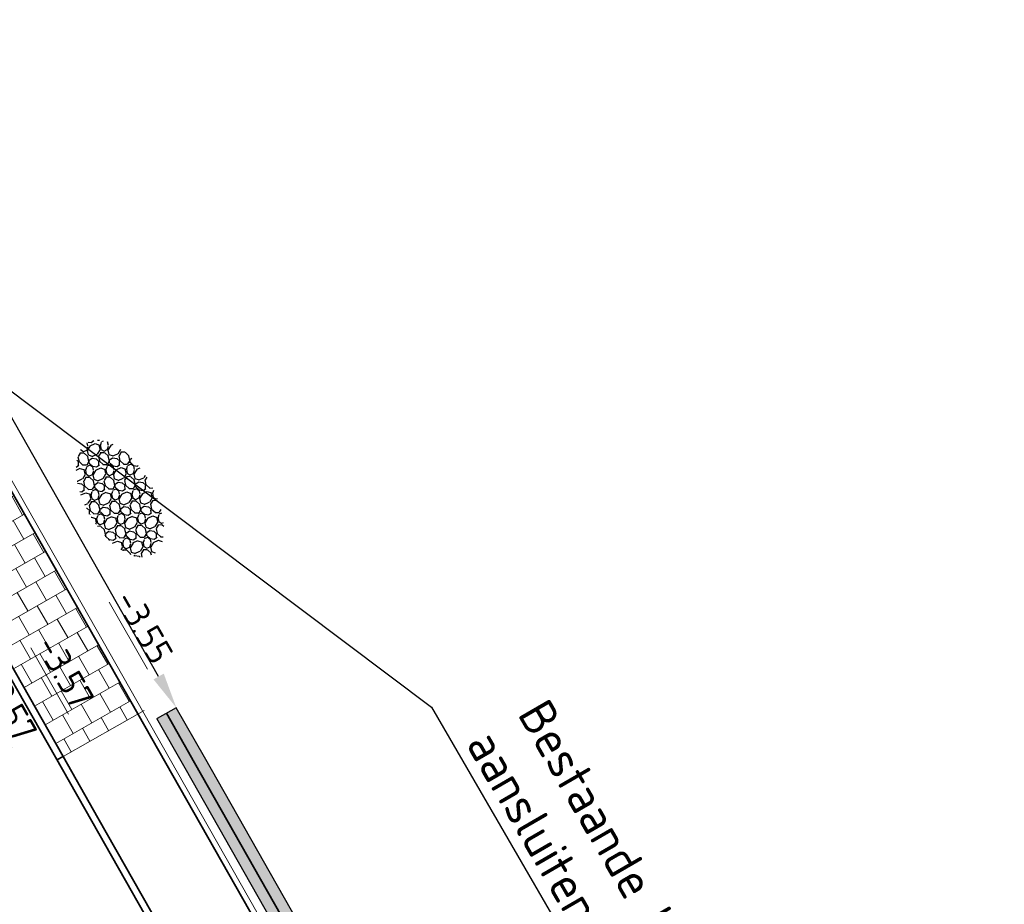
# Model space of a CAD drawing. Header units: metres. Extents: x 111691 to 117439, y 474133 to 478789.
# Tile 25 of 127: x 114674 to 114688, y 476004 to 476016. Entities that reach past the tile are written whole.
import ezdxf
from ezdxf import colors
from ezdxf.entities.mleader import LeaderData, LeaderLine
from ezdxf.enums import TextEntityAlignment as Align
from ezdxf.math import Vec2, Vec3

# ---------------------------------------------------------------- set-up
doc = ezdxf.new("R2010")
doc.units = ezdxf.units.M
doc.linetypes.add('VH-GAZONBAND_100X200', pattern=[9.5, 7.5, -2])
doc.linetypes.add('XX-HIDDEN', pattern=[4, 2, -2])
for name, color, linetype, lineweight in [('N-WE-IE-TERREINAFSCHEIDING_KUNSTMATIG_HEKWERK-G', 20, 'IE-TERREINAFSCHEIDING-KUNSTMATIG', 35), ('N-WE-KW-KUNSTERK_DAMWAND_L601-G', 5, 'Continuous', 30), ('N-WE-KW-KUNSTWERK_KEERCONSTRUCTIE-A', 251, 'Continuous', 30), ('N-WE-VH-HOOGTELABEL-T18', 2, 'Continuous', 18), ('N-WE-VH-KANTOPSLUITING_GAZONBAND_100X200-G', 90, 'VH-GAZONBAND_100X200', 35), ('N-WE-VH-KANTOPSLUITING_OPSLUITBAND_100X200-G', 150, 'Continuous', 35), ('N-WE-VH-KANTOPSLUITING_VOORKANTBAND-G', 7, 'Continuous', 35), ('N-WE-VH-MATERIAALGRENS-G', 7, 'XX-HIDDEN', 18), ('N-WE-VH-VERHARDING-M-50', 7, 'Continuous', 18), ('N-WE-VH-VERHARDING_HALFVERHARDING_GRIND-S', 7, 'Continuous', 25), ('N-WE-VH-VERHARDING_TEGEL60-A', 252, 'Continuous', 18), ('X-XX-AL-AANPIJLING-T25', 7, 'Continuous', 25)]:
    doc.layers.add(name, color=color, linetype=linetype, lineweight=lineweight)
doc.styles.add('NLCS-ISO', font='NLCS-ISO.ttf')
doc.styles.add('NLCS-ISO-ANNOTATIEF-T25', font='NLCS-ISO.ttf', dxfattribs={"height": 2.5})
doc.styles.add('NLCS-ISO-M200-T18', font='NLCS-ISO.ttf', dxfattribs={"height": 0.36})
doc.linetypes.add('IE-TERREINAFSCHEIDING-KUNSTMATIG', pattern='A,4,[82,NLCS.SHX,S=0.75,R=90,X=0,Y=0],4,-2', length=10)

# ---------------------------------------------------------------- blocks, each defined once
blk = doc.blocks.new('SVH-GRIND-SO')
at = {"ltscale": 0.1}
for p, q in [((-2.836, 2.628), (-3.253, 2.499)), ((-2.421, 2.489), (-2.837, 2.619)), ((-2.503, 2.606), (-2.515, 2.737)), ((-1.889, 2.564), (-1.667, 2.831)), ((-1.677, 2.833), (-1.685, 2.913)), ((-1.464, 2.631), (-1.434, 2.952)), ((-1.452, 2.628), (-1.221, 2.212)), ((-0.509, 2.823), (-0.624, 3.032)), ((-0.57, 2.317), (-0.525, 2.79)), ((-0.441, 3.041), (-0.309, 2.803)), ((-0.305, 2.78), (0.111, 2.651)), ((0.136, 2.616), (-0.205, 2.51)), ((0.113, 2.66), (0.53, 2.79)), ((0.376, 2.445), (0.131, 2.581)), ((0.512, 2.772), (0.656, 3.032)), ((0.672, 2.446), (0.968, 2.702)), ((1.076, 2.746), (0.852, 2.996)), ((1.31, 2.589), (0.936, 2.706)), ((1.031, 2.761), (1.372, 2.655)), ((1.576, 2.175), (1.348, 2.59)), ((1.375, 2.658), (1.636, 2.789)), ((1.764, 2.749), (1.591, 2.437)), ((1.631, 2.811), (1.642, 2.926)), ((2.055, 2.852), (1.781, 2.767)), ((2.782, 2.468), (2.648, 2.71)), ((2.89, 2.389), (2.914, 2.632)), ((-4.413, 1.715), (-4.392, 1.941)), ((-3.458, 1.907), (-3.686, 2.321)), ((-3.519, 1.401), (-3.474, 1.874)), ((-3.27, 2.481), (-3.443, 2.169)), ((-3.43, 2.2), (-3.258, 1.887)), ((-3.254, 1.864), (-2.837, 1.735)), ((-2.836, 1.744), (-2.419, 1.874)), ((-2.243, 2.416), (-2.506, 2.562)), ((-2.437, 1.856), (-2.264, 2.168)), ((-2.252, 2.2), (-2.424, 2.512)), ((-2.276, 1.53), (-1.981, 1.786)), ((-2.238, 2.45), (-1.897, 2.556)), ((-2.143, 2.12), (-2.113, 2.44)), ((-2.109, 2.418), (-1.847, 2.549)), ((-1.873, 1.83), (-2.096, 2.08)), ((-1.639, 1.673), (-2.013, 1.79)), ((-1.918, 1.845), (-1.577, 1.739)), ((-1.549, 2.454), (-1.85, 2.547)), ((-1.574, 1.742), (-1.313, 1.873)), ((-1.243, 2.146), (-1.504, 2.438)), ((-1.185, 1.833), (-1.358, 1.521)), ((-1.317, 1.894), (-1.29, 2.186)), ((-1.232, 2.2), (-0.86, 2.085)), ((-0.751, 1.98), (-1.168, 1.851)), ((-0.855, 2.089), (-0.559, 2.346)), ((-0.336, 1.842), (-0.752, 1.971)), ((-0.418, 1.958), (-0.444, 2.234)), ((-0.434, 2.233), (-0.197, 2.517)), ((-0.158, 1.768), (-0.421, 1.914)), ((-0.167, 1.552), (-0.339, 1.864)), ((-0.153, 1.803), (0.188, 1.909)), ((-0.058, 1.472), (-0.028, 1.793)), ((-0.023, 1.77), (0.238, 1.902)), ((0.196, 1.916), (0.418, 2.183)), ((0.536, 1.806), (0.235, 1.899)), ((0.408, 2.185), (0.379, 2.488)), ((0.842, 1.499), (0.582, 1.791)), ((0.621, 1.984), (0.665, 2.456)), ((0.634, 1.981), (0.864, 1.564)), ((1.515, 1.669), (1.56, 2.142)), ((1.603, 2.468), (1.776, 2.155)), ((1.651, 1.585), (1.888, 1.87)), ((1.78, 2.133), (2.197, 2.003)), ((2.221, 1.968), (1.88, 1.862)), ((2.198, 2.012), (2.615, 2.142)), ((2.461, 1.797), (2.216, 1.933)), ((2.493, 1.537), (2.464, 1.841)), ((2.597, 2.124), (2.77, 2.437)), ((2.706, 1.336), (2.751, 1.808)), ((2.757, 1.798), (3.053, 2.054)), ((3.161, 2.098), (2.938, 2.349)), ((3.395, 1.942), (3.021, 2.058)), ((3.116, 2.113), (3.457, 2.007)), ((3.661, 1.528), (3.433, 1.942)), ((3.46, 2.01), (3.721, 2.141)), ((3.849, 2.102), (3.676, 1.789)), ((3.689, 1.82), (3.861, 1.508)), ((3.716, 2.163), (3.731, 2.321)), ((4.035, 2.172), (3.866, 2.119)), ((-5.392, 0.95), (-5.368, 0.957)), ((-5.385, 0.94), (-5.301, 1.093)), ((-5.225, 0.614), (-4.93, 0.869)), ((-5.092, 1.204), (-5.076, 1.373)), ((-4.822, 0.914), (-5.045, 1.164)), ((-4.588, 0.757), (-4.962, 0.873)), ((-4.867, 0.929), (-4.526, 0.823)), ((-4.818, 1.622), (-4.796, 1.633)), ((-4.498, 1.538), (-4.798, 1.631)), ((-4.523, 0.825), (-4.262, 0.957)), ((-4.192, 1.23), (-4.453, 1.522)), ((-4.4, 1.712), (-4.17, 1.296)), ((-4.134, 0.917), (-4.306, 0.605)), ((-4.266, 0.978), (-4.239, 1.27)), ((-4.181, 1.284), (-3.809, 1.169)), ((-3.7, 1.064), (-4.116, 0.935)), ((-3.804, 1.173), (-3.508, 1.429)), ((-3.284, 0.926), (-3.701, 1.055)), ((-3.367, 1.042), (-3.393, 1.318)), ((-3.383, 1.317), (-3.146, 1.601)), ((-3.107, 0.852), (-3.37, 0.998)), ((-3.116, 0.636), (-3.288, 0.948)), ((-2.813, 1.7), (-3.154, 1.594)), ((-3.102, 0.887), (-2.761, 0.993)), ((-3.007, 0.556), (-2.977, 0.876)), ((-2.972, 0.854), (-2.711, 0.986)), ((-2.573, 1.529), (-2.818, 1.665)), ((-2.753, 1), (-2.531, 1.267)), ((-2.412, 0.89), (-2.713, 0.983)), ((-2.541, 1.269), (-2.57, 1.572)), ((-2.107, 0.583), (-2.367, 0.875)), ((-2.328, 1.068), (-2.283, 1.54)), ((-2.315, 1.064), (-2.085, 0.648)), ((-1.372, 1.259), (-1.601, 1.674)), ((-1.434, 0.753), (-1.389, 1.226)), ((-1.345, 1.552), (-1.173, 1.239)), ((-1.298, 0.669), (-1.061, 0.954)), ((-1.169, 1.217), (-0.752, 1.087)), ((-0.728, 1.052), (-1.069, 0.946)), ((-0.751, 1.096), (-0.334, 1.226)), ((-0.487, 0.881), (-0.733, 1.017)), ((-0.456, 0.621), (-0.484, 0.925)), ((-0.352, 1.208), (-0.179, 1.521)), ((-0.243, 0.42), (-0.198, 0.892)), ((-0.191, 0.882), (0.104, 1.138)), ((0.212, 1.182), (-0.011, 1.433)), ((0.446, 1.026), (0.072, 1.142)), ((0.167, 1.197), (0.508, 1.091)), ((0.713, 0.612), (0.484, 1.026)), ((0.511, 1.094), (0.772, 1.225)), ((0.9, 1.186), (0.728, 0.873)), ((0.74, 0.904), (0.912, 0.592)), ((0.768, 1.247), (0.795, 1.538)), ((0.853, 1.553), (1.225, 1.437)), ((1.334, 1.333), (0.918, 1.203)), ((1.23, 1.442), (1.526, 1.698)), ((1.75, 1.194), (1.333, 1.323)), ((1.667, 1.31), (1.641, 1.587)), ((1.927, 1.12), (1.664, 1.266)), ((1.734, 0.56), (1.906, 0.873)), ((1.918, 0.904), (1.746, 1.217)), ((1.932, 1.155), (2.273, 1.261)), ((2.027, 0.825), (2.057, 1.145)), ((2.062, 1.123), (2.323, 1.254)), ((2.281, 1.269), (2.503, 1.536)), ((2.621, 1.158), (2.32, 1.252)), ((2.927, 0.851), (2.667, 1.143)), ((2.719, 1.333), (2.949, 0.916)), ((2.853, 0.599), (2.88, 0.891)), ((2.938, 0.905), (3.31, 0.789)), ((3.315, 0.794), (3.611, 1.05)), ((3.6, 1.021), (3.645, 1.494)), ((3.752, 0.662), (3.726, 0.939)), ((3.736, 0.937), (3.973, 1.222)), ((3.865, 1.485), (4.282, 1.355)), ((4.306, 1.32), (3.965, 1.214)), ((4.283, 1.365), (4.7, 1.494)), ((4.546, 1.149), (4.301, 1.286)), ((4.366, 0.621), (4.588, 0.888)), ((4.578, 0.889), (4.549, 1.193)), ((4.682, 1.476), (4.791, 1.674)), ((4.791, 0.688), (4.836, 1.16)), ((4.843, 1.151), (5.106, 1.378)), ((-5.361, -0.026), (-5.641, 0.06)), ((-5.638, 0.16), (-5.48, 0.351)), ((-5.521, 0.613), (-5.544, 0.625)), ((-5.49, 0.353), (-5.518, 0.656)), ((-5.277, 0.151), (-5.232, 0.624)), ((-5.264, 0.148), (-5.034, -0.268)), ((-4.321, 0.343), (-4.55, 0.758)), ((-4.382, -0.163), (-4.337, 0.31)), ((-4.294, 0.636), (-4.122, 0.323)), ((-4.247, -0.247), (-4.01, 0.037)), ((-4.118, 0.301), (-3.701, 0.171)), ((-3.677, 0.136), (-4.018, 0.03)), ((-3.7, 0.18), (-3.283, 0.31)), ((-3.436, -0.035), (-3.682, 0.101)), ((-3.404, -0.295), (-3.433, 0.009)), ((-3.3, 0.292), (-3.128, 0.605)), ((-3.14, -0.034), (-2.845, 0.222)), ((-2.737, 0.266), (-2.96, 0.517)), ((-2.503, 0.109), (-2.877, 0.226)), ((-2.782, 0.281), (-2.441, 0.175)), ((-2.236, -0.304), (-2.465, 0.11)), ((-2.438, 0.178), (-2.177, 0.309)), ((-2.049, 0.27), (-2.221, -0.043)), ((-2.181, 0.331), (-2.154, 0.622)), ((-2.096, 0.637), (-1.724, 0.521)), ((-1.614, 0.416), (-2.031, 0.287)), ((-1.719, 0.526), (-1.423, 0.782)), ((-1.199, 0.278), (-1.616, 0.407)), ((-1.282, 0.394), (-1.308, 0.671)), ((-1.022, 0.204), (-1.285, 0.35)), ((-1.03, -0.012), (-1.203, 0.3)), ((-1.017, 0.239), (-0.676, 0.345)), ((-0.922, -0.091), (-0.892, 0.229)), ((-0.887, 0.207), (-0.626, 0.338)), ((-0.668, 0.353), (-0.446, 0.62)), ((-0.327, 0.242), (-0.628, 0.336)), ((-0.022, -0.065), (-0.282, 0.227)), ((-0.23, 0.417), (0, 0)), ((0.366, -0.122), (0.662, 0.134)), ((0.652, 0.105), (0.696, 0.578)), ((0.804, -0.254), (0.777, 0.023)), ((0.787, 0.021), (1.024, 0.306)), ((0.916, 0.569), (1.333, 0.439)), ((1.357, 0.404), (1.016, 0.298)), ((1.334, 0.449), (1.751, 0.578)), ((1.598, 0.233), (1.352, 0.37)), ((1.629, -0.027), (1.601, 0.277)), ((1.842, -0.228), (1.887, 0.244)), ((1.894, 0.235), (2.189, 0.49)), ((2.298, 0.534), (2.074, 0.785)), ((2.531, 0.378), (2.157, 0.494)), ((2.252, 0.55), (2.593, 0.444)), ((2.798, -0.036), (2.569, 0.378)), ((2.596, 0.446), (2.857, 0.577)), ((2.985, 0.538), (2.813, 0.225)), ((2.825, 0.256), (2.998, -0.056)), ((3.419, 0.685), (3.003, 0.555)), ((3.835, 0.546), (3.418, 0.676)), ((4.012, 0.473), (3.749, 0.619)), ((3.819, -0.087), (3.991, 0.225)), ((4.003, 0.256), (3.831, 0.569)), ((4.017, 0.507), (4.358, 0.613)), ((4.112, 0.177), (4.142, 0.497)), ((4.147, 0.475), (4.408, 0.606)), ((4.383, -0.113), (4.159, 0.137)), ((4.707, 0.51), (4.406, 0.604)), ((5.013, 0.203), (4.752, 0.495)), ((4.804, 0.685), (5.034, 0.268)), ((4.938, -0.049), (4.965, 0.243)), ((5.023, 0.257), (5.395, 0.142)), ((5.505, 0.037), (5.088, -0.092)), ((5.4, 0.146), (5.65, 0.362)), ((5.672, -0.025), (5.503, 0.028)), ((-5.428, -0.729), (-5.389, -0.741)), ((-5.387, -0.738), (-5.125, -0.607)), ((-5.056, -0.333), (-5.316, -0.041)), ((-4.997, -0.646), (-5.17, -0.959)), ((-5.13, -0.586), (-5.102, -0.294)), ((-5.044, -0.279), (-4.672, -0.395)), ((-4.563, -0.5), (-4.98, -0.629)), ((-4.668, -0.39), (-4.372, -0.134)), ((-4.148, -0.638), (-4.565, -0.509)), ((-4.23, -0.522), (-4.257, -0.246)), ((-3.971, -0.712), (-4.233, -0.566)), ((-3.979, -0.928), (-4.152, -0.616)), ((-3.965, -0.677), (-3.624, -0.571)), ((-3.871, -1.008), (-3.84, -0.687)), ((-3.836, -0.71), (-3.574, -0.578)), ((-3.617, -0.564), (-3.395, -0.297)), ((-3.276, -0.674), (-3.577, -0.581)), ((-2.97, -0.981), (-3.231, -0.689)), ((-3.192, -0.496), (-3.147, -0.024)), ((-3.179, -0.499), (-2.949, -0.916)), ((-2.583, -1.038), (-2.287, -0.782)), ((-2.297, -0.811), (-2.252, -0.338)), ((-2.209, -0.012), (-2.036, -0.325)), ((-2.161, -0.895), (-1.925, -0.61)), ((-2.033, -0.347), (-1.616, -0.477)), ((-1.591, -0.512), (-1.932, -0.618)), ((-1.614, -0.467), (-1.198, -0.338)), ((-1.351, -0.683), (-1.597, -0.546)), ((-1.319, -0.943), (-1.348, -0.639)), ((-1.215, -0.356), (-1.043, -0.043)), ((-1.107, -1.144), (-1.062, -0.672)), ((-1.055, -0.681), (-0.76, -0.426)), ((-0.651, -0.382), (-0.875, -0.131)), ((-0.418, -0.538), (-0.792, -0.422)), ((-0.696, -0.366), (-0.356, -0.472)), ((-0.151, -0.952), (-0.38, -0.538)), ((-0.353, -0.47), (-0.092, -0.339)), ((0.036, -0.378), (-0.136, -0.691)), ((-0.124, -0.66), (0.049, -0.972)), ((-0.096, -0.317), (-0.068, -0.025)), ((-0.01, -0.011), (0.362, -0.127)), ((0.471, -0.231), (0.054, -0.361)), ((0.886, -0.37), (0.469, -0.24)), ((1.063, -0.443), (0.801, -0.297)), ((0.87, -1.003), (1.042, -0.691)), ((1.055, -0.66), (0.882, -0.347)), ((1.069, -0.409), (1.409, -0.303)), ((1.163, -0.739), (1.193, -0.419)), ((1.198, -0.441), (1.46, -0.31)), ((1.434, -1.029), (1.21, -0.779)), ((1.417, -0.295), (1.639, -0.028)), ((1.758, -0.406), (1.457, -0.312)), ((2.064, -0.713), (1.803, -0.421)), ((1.855, -0.231), (2.085, -0.648)), ((1.989, -0.965), (2.017, -0.673)), ((2.075, -0.659), (2.447, -0.774)), ((2.451, -0.77), (2.747, -0.514)), ((2.737, -0.543), (2.781, -0.07)), ((2.889, -0.901), (2.862, -0.625)), ((2.873, -0.626), (3.109, -0.342)), ((3.001, -0.079), (3.418, -0.208)), ((3.442, -0.244), (3.101, -0.35)), ((3.419, -0.199), (3.836, -0.07)), ((3.683, -0.415), (3.437, -0.278)), ((3.502, -0.943), (3.725, -0.676)), ((3.715, -0.674), (3.686, -0.371)), ((3.927, -0.876), (3.972, -0.403)), ((3.979, -0.413), (4.274, -0.158)), ((4.616, -0.27), (4.242, -0.154)), ((4.337, -0.098), (4.678, -0.204)), ((4.883, -0.684), (4.654, -0.27)), ((4.681, -0.202), (4.942, -0.07)), ((4.822, -1.191), (4.867, -0.717)), ((5.07, -0.11), (4.898, -0.422)), ((4.91, -0.391), (5.083, -0.704)), ((5.086, -0.727), (5.407, -0.826)), ((-5.158, -0.928), (-4.985, -1.241)), ((-4.981, -1.263), (-4.565, -1.393)), ((-4.54, -1.428), (-4.776, -1.501)), ((-4.563, -1.384), (-4.147, -1.254)), ((-4.3, -1.599), (-4.545, -1.462)), ((-4.268, -1.859), (-4.297, -1.555)), ((-4.164, -1.272), (-3.991, -0.959)), ((-4.049, -1.989), (-4.011, -1.588)), ((-4.004, -1.598), (-3.708, -1.342)), ((-3.6, -1.298), (-3.824, -1.047)), ((-3.366, -1.454), (-3.74, -1.338)), ((-3.645, -1.283), (-3.304, -1.388)), ((-3.1, -1.868), (-3.329, -1.454)), ((-3.302, -1.386), (-3.04, -1.255)), ((-2.912, -1.294), (-3.085, -1.607)), ((-3.073, -1.576), (-2.9, -1.888)), ((-3.045, -1.233), (-3.017, -0.942)), ((-2.959, -0.927), (-2.587, -1.043)), ((-2.478, -1.147), (-2.895, -1.277)), ((-2.063, -1.286), (-2.48, -1.157)), ((-2.145, -1.17), (-2.171, -0.893)), ((-1.885, -1.359), (-2.148, -1.213)), ((-2.079, -1.919), (-1.906, -1.607)), ((-1.894, -1.576), (-2.067, -1.263)), ((-1.88, -1.325), (-1.539, -1.219)), ((-1.786, -1.655), (-1.755, -1.335)), ((-1.751, -1.357), (-1.489, -1.226)), ((-1.515, -1.946), (-1.739, -1.695)), ((-1.532, -1.211), (-1.309, -0.944)), ((-1.191, -1.322), (-1.492, -1.228)), ((-0.885, -1.629), (-1.146, -1.337)), ((-1.094, -1.147), (-0.864, -1.564)), ((-0.96, -1.881), (-0.932, -1.589)), ((-0.874, -1.575), (-0.502, -1.69)), ((-0.498, -1.686), (-0.202, -1.43)), ((-0.212, -1.459), (-0.167, -0.986)), ((-0.06, -1.817), (-0.086, -1.541)), ((-0.076, -1.542), (0.16, -1.258)), ((0.052, -0.995), (0.469, -1.124)), ((0.494, -1.16), (0.153, -1.266)), ((0.471, -1.115), (0.887, -0.986)), ((0.734, -1.331), (0.488, -1.194)), ((0.554, -1.859), (0.776, -1.592)), ((0.766, -1.591), (0.737, -1.287)), ((0.978, -1.792), (1.023, -1.32)), ((1.03, -1.329), (1.326, -1.074)), ((1.668, -1.186), (1.293, -1.07)), ((1.389, -1.014), (1.73, -1.12)), ((1.934, -1.6), (1.705, -1.186)), ((1.732, -1.118), (1.994, -0.987)), ((1.873, -2.107), (1.918, -1.633)), ((2.122, -1.026), (1.949, -1.339)), ((1.961, -1.307), (2.134, -1.62)), ((2.138, -1.643), (2.554, -1.772)), ((2.556, -0.879), (2.139, -1.009)), ((2.971, -1.018), (2.554, -0.888)), ((2.556, -1.763), (2.973, -1.634)), ((3.148, -1.091), (2.886, -0.945)), ((2.955, -1.651), (3.128, -1.339)), ((3.14, -1.307), (2.967, -0.995)), ((3.154, -1.057), (3.495, -0.951)), ((3.248, -1.387), (3.279, -1.067)), ((3.283, -1.089), (3.545, -0.958)), ((3.519, -1.677), (3.295, -1.427)), ((3.753, -1.834), (3.378, -1.718)), ((3.474, -1.662), (3.815, -1.768)), ((3.843, -1.053), (3.542, -0.96)), ((3.817, -1.766), (4.079, -1.634)), ((4.149, -1.361), (3.888, -1.069)), ((3.94, -0.879), (4.17, -1.296)), ((4.207, -1.674), (4.034, -1.986)), ((4.074, -1.613), (4.102, -1.321)), ((4.16, -1.307), (4.532, -1.422)), ((4.641, -1.527), (4.224, -1.656)), ((4.536, -1.418), (4.832, -1.162)), ((4.733, -1.565), (4.639, -1.536)), ((4.957, -1.372), (4.948, -1.273)), ((4.958, -1.274), (5.194, -0.989)), ((5.323, -0.955), (5.187, -0.997)), ((-4.263, -1.866), (-4.258, -1.86)), ((-3.182, -2.373), (-3.15, -2.346)), ((-3.161, -2.375), (-3.116, -1.901)), ((-3.005, -2.435), (-2.788, -2.174)), ((-2.896, -1.911), (-2.48, -2.04)), ((-2.455, -2.076), (-2.796, -2.182)), ((-2.478, -2.031), (-2.061, -1.902)), ((-2.215, -2.247), (-2.46, -2.11)), ((-2.281, -2.638), (-2.173, -2.508)), ((-2.183, -2.507), (-2.212, -2.203)), ((-1.97, -2.705), (-1.926, -2.236)), ((-1.919, -2.245), (-1.623, -1.99)), ((-1.281, -2.102), (-1.655, -1.986)), ((-1.56, -1.93), (-1.219, -2.036)), ((-1.015, -2.516), (-1.243, -2.102)), ((-1.216, -2.034), (-0.955, -1.903)), ((-1.059, -2.84), (-1.031, -2.549)), ((-0.827, -1.942), (-1, -2.255)), ((-0.988, -2.224), (-0.815, -2.536)), ((-0.811, -2.559), (-0.394, -2.688)), ((-0.393, -1.795), (-0.81, -1.925)), ((0.022, -1.934), (-0.394, -1.804)), ((-0.393, -2.679), (0.024, -2.55)), ((0.2, -2.007), (-0.063, -1.861)), ((0.006, -2.567), (0.179, -2.255)), ((0.191, -2.224), (0.018, -1.911)), ((0.205, -1.973), (0.546, -1.867)), ((0.299, -2.303), (0.33, -1.983)), ((0.334, -2.005), (0.596, -1.874)), ((0.57, -2.593), (0.346, -2.343)), ((0.894, -1.97), (0.593, -1.876)), ((0.869, -2.682), (1.13, -2.55)), ((1.2, -2.277), (0.939, -1.985)), ((0.991, -1.795), (1.221, -2.212)), ((1.125, -2.529), (1.153, -2.237)), ((1.211, -2.223), (1.583, -2.338)), ((1.692, -2.443), (1.275, -2.572)), ((1.587, -2.334), (1.884, -2.078)), ((2.107, -2.582), (1.691, -2.452)), ((2.025, -2.465), (1.999, -2.189)), ((2.009, -2.19), (2.246, -1.906)), ((2.273, -2.648), (2.022, -2.509)), ((2.166, -2.672), (2.103, -2.559)), ((2.579, -1.808), (2.238, -1.914)), ((2.29, -2.621), (2.631, -2.515)), ((2.819, -1.978), (2.574, -1.842)), ((2.58, -2.572), (2.681, -2.521)), ((2.639, -2.507), (2.861, -2.24)), ((2.714, -2.535), (2.678, -2.524)), ((2.851, -2.238), (2.822, -1.935)), ((3.065, -2.427), (3.108, -1.967)), ((3.115, -1.977), (3.411, -1.722)), ((3.923, -2.073), (3.79, -1.834)), ((4.046, -1.955), (4.069, -1.997)), ((-0.741, -2.868), (-0.703, -2.822)), ((-0.37, -2.724), (-0.711, -2.83)), ((-0.131, -2.893), (-0.375, -2.758)), ((-0.123, -2.894), (-0.127, -2.851)), ((0.159, -2.894), (0.16, -2.883)), ((0.166, -2.893), (0.462, -2.638)), ((0.804, -2.75), (0.43, -2.634)), ((0.525, -2.578), (0.866, -2.684)), ((0.902, -2.858), (0.842, -2.75)), ((1.258, -2.59), (1.121, -2.837))]:
    blk.add_line(p, q, dxfattribs=at)
at = {"style": 'NLCS-ISO', "flags": 1}
blk.add_attdef('FUNCTIE', text='', height=1.8, dxfattribs=at).set_placement((0.116, -3.585), align=Align.MIDDLE_CENTER)

msp = doc.modelspace()

# ---------------------------------------------------------------- hatches: boundary and pattern name
at = {"layer": 'N-WE-KW-KUNSTWERK_KEERCONSTRUCTIE-A'}
h = msp.add_hatch(color=256, dxfattribs=at)
h.dxf.hatch_style = 1
h.paths.add_polyline_path([(114676.775, 476005.782), (114676.382, 476006.475), (114676.112, 476006.322), (114676.506, 476005.629), (114682.818, 475994.507, -0.12979), (114684.969, 475986.362), (114685.279, 475986.362, 0.129783), (114683.088, 475994.66)])
at = {"layer": 'N-WE-VH-VERHARDING_TEGEL60-A'}
h = msp.add_hatch(dxfattribs=at)
h.set_pattern_fill('AVH-TEGEL_300X300_HALFST-SO', color=256, angle=299.72, pattern_type=2)
h.set_pattern_definition([(299.72, (0, 0), (0.278997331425, -0.18617327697), [0.3, -0.3]), (29.72, (0, 0), (-0.14872855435, 0.26053755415), [])])
h.paths.add_polyline_path([(114675.845, 476006.387), (114668.679, 476019.013), (114667.635, 476018.421), (114674.802, 476005.795)])

# ---------------------------------------------------------------- linework, layer by layer
at = {"layer": 'N-WE-IE-TERREINAFSCHEIDING_KUNSTMATIG_HEKWERK-G', "flags": 128}
msp.add_lwpolyline([(114685.119, 475986.362, 0.12979), (114682.949, 475994.581), (114676.636, 476005.703), (114676.243, 476006.396)], format="xyb", dxfattribs=at)
at = {"layer": 'N-WE-KW-KUNSTERK_DAMWAND_L601-G', "flags": 128}
msp.add_lwpolyline([(114676.382, 476006.475), (114676.117, 476006.324)], dxfattribs=at)
for points in [[(114685.279, 475986.362, 0.12979), (114683.088, 475994.66), (114676.775, 476005.782), (114676.382, 476006.475)], [(114684.969, 475986.362, 0.12979), (114682.818, 475994.507), (114676.506, 476005.629), (114676.112, 476006.322)]]:
    msp.add_lwpolyline(points, format="xyb", dxfattribs=at)
at = {"layer": 'N-WE-VH-KANTOPSLUITING_GAZONBAND_100X200-G', "flags": 128}
msp.add_lwpolyline([(114682.831, 475981.7, 0.210565), (114681.601, 475993.816), (114675.288, 476004.938), (114674.802, 476005.795)], format="xyb", dxfattribs=at)
at = {"layer": 'N-WE-VH-KANTOPSLUITING_OPSLUITBAND_100X200-G', "flags": 128}
msp.add_lwpolyline([(114684.711, 475984.986, 0.151344), (114682.645, 475994.408), (114676.332, 476005.53), (114667.497, 476021.097), (114652.855, 476046.893, -0.022645), (114651.019, 476050.499), (114644.121, 476065.713)], format="xyb", dxfattribs=at)
msp.add_lwpolyline([(114674.802, 476005.795), (114667.635, 476018.421)], dxfattribs=at)
at = {"layer": 'N-WE-VH-KANTOPSLUITING_VOORKANTBAND-G', "flags": 128}
msp.add_lwpolyline([(114682.736, 475981.731, 0.210565), (114681.514, 475993.767), (114675.201, 476004.889), (114666.366, 476020.455), (114651.725, 476046.251, -0.022645), (114649.835, 476049.962), (114642.937, 476065.176)], format="xyb", dxfattribs=at)
at = {"layer": 'N-WE-VH-KANTOPSLUITING_VOORKANTBAND-G'}
msp.add_lwpolyline([(114674.802, 476005.795), (114674.715, 476005.746)], dxfattribs=at)
at = {"layer": 'N-WE-VH-MATERIAALGRENS-G', "flags": 128}
msp.add_lwpolyline([(114674.802, 476005.795), (114675.932, 476006.437)], dxfattribs=at)
at = {"layer": 'N-WE-VH-VERHARDING-M-50', "flags": 128}
msp.add_lwpolyline([(114684.79, 475984.979, 0.151344), (114682.714, 475994.448), (114676.401, 476005.57), (114667.566, 476021.136), (114652.925, 476046.932, -0.022645), (114651.092, 476050.532), (114644.194, 476065.746)], format="xyb", dxfattribs=at)

# ---------------------------------------------------------------- block references
at = {"layer": 'N-WE-VH-VERHARDING_HALFVERHARDING_GRIND-S', "xscale": 0.16, "yscale": 0.16, "zscale": 0.16, "rotation": 300.1117835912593}
msp.add_blockref('SVH-GRIND-SO', (114675.583, 476009.39), dxfattribs=at)

# ---------------------------------------------------------------- texts
at = {"layer": 'N-WE-VH-HOOGTELABEL-T18', "style": 'NLCS-ISO-M200-T18'}
for s, p in [('%%U-3.55', (114675.509, 476007.983)), ('%%U-3.57', (114674.412, 476007.347)), ('%%U-3.57', (114673.617, 476006.886))]:
    msp.add_text(s, height=0.36, rotation=299.7212, dxfattribs=at).set_placement(p)

# ---------------------------------------------------------------- leaders
at = {"layer": 'X-XX-AL-AANPIJLING-T25'}
ml = msp.add_multileader_mtext('Standard', dxfattribs=at)
ml.set_content('Bestaande houten damwand inkorten en ^Jaansluiten op nieuwe damwand', color=256, style='NLCS-ISO-ANNOTATIEF-T25')
ml.set_leader_properties(color=256, linetype='ByLayer', lineweight=-1)
ml.build(insert=Vec2(0, 0))
ml.multileader.update_dxf_attribs({"text_left_attachment_type": 5, "text_right_attachment_type": 5, "dogleg_length": 2.5, "arrow_head_size": 0.5, "scale": 0.2})
ctx = ml.context
ctx.base_point, ctx.scale, ctx.char_height, ctx.arrow_head_size, ctx.landing_gap_size, ctx.plane_origin, ctx.plane_x_axis, ctx.plane_y_axis = Vec3(114680.196, 476006.049), 0.2, 0.5, 0.5, 0.18, Vec3(114676.382, 476006.475), Vec3(0.501689, -0.865048), Vec3(0.865048, 0.501689)
ctx.left_attachment, ctx.right_attachment = 5, 5
notes = []
notes.append((ctx, [(0, (1, 1, 0), (114679.945, 476006.482), (0.501689, -0.865048), 0.5, [(1, [(114676.382, 476006.475), (114673.721, 476011.163)], 0, [])])]))
ctx.mtext.insert, ctx.mtext.text_direction, ctx.mtext.rotation, ctx.mtext.flow_direction = Vec3(114681.569, 476006.638), Vec3(0.501689, -0.865048), 5.237939, 5
for ctx, leaders in notes:
    for number, flags, end, landing, length, lines in leaders:
        leader = LeaderData()
        leader.index, (leader.has_last_leader_line, leader.has_dogleg_vector, leader.attachment_direction) = number, flags
        leader.last_leader_point, leader.dogleg_vector, leader.dogleg_length = Vec3(end), Vec3(landing), length
        for number, points, colour, breaks in lines:
            line = LeaderLine()
            line.index, line.vertices, line.color, line.breaks = number, Vec3.list(points), colors.encode_raw_color(colour), breaks
            leader.lines.append(line)
        ctx.leaders.append(leader)

doc.saveas('drawing.dxf')
